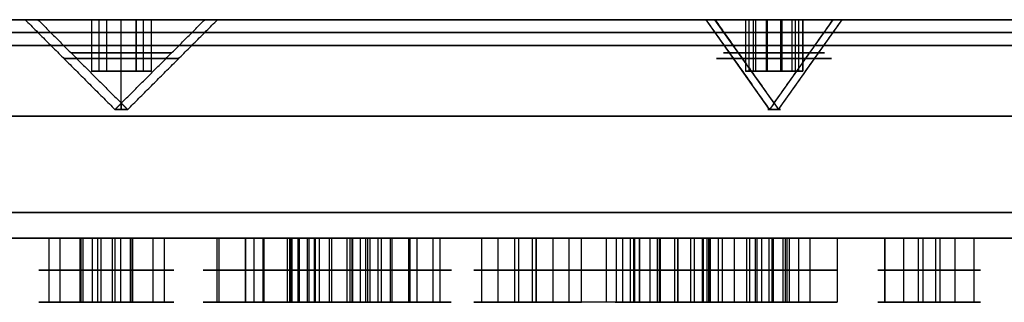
# Model space of a CAD drawing. Header units: centimetres. Extents: x -10 to 10, y -0.3 to 5.8.
# Tile 6 of 7: x 3.6 to 7.4, y -0.3 to 0.9. Entities that reach past the tile are written whole.
import ezdxf

# ---------------------------------------------------------------- set-up
doc = ezdxf.new("R2010")
doc.units = ezdxf.units.CM
doc.layers.add('Default', color=7, linetype='Continuous', true_color=0x000000)

msp = doc.modelspace()

# ---------------------------------------------------------------- linework, layer by layer
at = {"layer": 'Default'}
for p, q in [((3.6255, 0.85), (1.6, 0.85)), ((3.8845, 0.85), (3.675, 0.85)), ((3.9134, 0.65, 0.05), (3.9134, 0.85, 0.05)), ((3.9134, 0.65, -0.05), (3.9134, 0.85, -0.05)), ((4, 0.85, 0.325), (4, 0.85, 0.1)), ((4, 0.85, -0.1), (4, 0.85, -0.325)), ((4, 0.525), (4, 0.85, 0.325)), ((4, 0.525), (4, 0.85, -0.325)), ((4, 0.65, 0.1), (4, 0.85, 0.1)), ((4, 0.65, -0.1), (4, 0.85, -0.1)), ((4, 0.5003, 0.0247), (4, 0.85, 0.3745)), ((4, 0.5003, -0.0247), (4, 0.85, -0.3745)), ((4.0866, 0.65, -0.05), (4.0866, 0.85, -0.05)), ((4.0866, 0.65, 0.05), (4.0866, 0.85, 0.05)), ((4.325, 0.85), (4.1155, 0.85)), ((8.8755, 0.85), (4.3745, 0.85)), ((6.4372, 0.85, -6.5407), (6.2157, 0.85, -6.5407)), ((6.4372, 0.85, 6.5407), (6.2157, 0.85, 6.5407)), ((6.5232, 0.5003, 6.5582), (6.2759, 0.85, 6.8055)), ((6.5232, 0.5003, -6.5582), (6.2759, 0.85, -6.8055)), ((6.5407, 0.525, -6.5407), (6.3109, 0.85, -6.7705)), ((6.5407, 0.525, 6.5407), (6.3109, 0.85, 6.7705)), ((6.4441, 0.65, -6.5149), (6.4441, 0.85, -6.5149)), ((6.4441, 0.65, 6.5149), (6.4441, 0.85, 6.5149)), ((6.47, 0.65, -6.6114), (6.47, 0.85, -6.6114)), ((6.47, 0.65, 6.6114), (6.47, 0.85, 6.6114)), ((6.5149, 0.65, -6.4441), (6.5149, 0.85, -6.4441)), ((6.5149, 0.65, 6.4441), (6.5149, 0.85, 6.4441)), ((6.5407, 0.85, -6.2157), (6.5407, 0.85, -6.4372)), ((6.5407, 0.85, -6.6443), (6.5407, 0.85, -6.8657)), ((6.5407, 0.525, -6.5407), (6.7705, 0.85, -6.3109)), ((6.5407, 0.85, 6.8657), (6.5407, 0.85, 6.6443)), ((6.5407, 0.85, 6.4372), (6.5407, 0.85, 6.2157)), ((6.5407, 0.525, 6.5407), (6.7705, 0.85, 6.3109)), ((6.5582, 0.5003, 6.5232), (6.8055, 0.85, 6.2759)), ((6.5582, 0.5003, -6.5232), (6.8055, 0.85, -6.2759)), ((6.5666, 0.65, -6.6373), (6.5666, 0.85, -6.6373)), ((6.5666, 0.65, 6.6373), (6.5666, 0.85, 6.6373)), ((6.6114, 0.65, -6.47), (6.6114, 0.85, -6.47)), ((6.6114, 0.65, 6.47), (6.6114, 0.85, 6.47)), ((6.6373, 0.65, -6.5666), (6.6373, 0.85, -6.5666)), ((6.6373, 0.65, 6.5666), (6.6373, 0.85, 6.5666)), ((6.8657, 0.85, -6.5407), (6.6443, 0.85, -6.5407)), ((6.8657, 0.85, 6.5407), (6.6443, 0.85, 6.5407)), ((3.8845, 0.75), (3.9423, 0.75, 0.1)), ((3.9423, 0.75, -0.1), (3.8845, 0.75)), ((3.9423, 0.75, 0.1), (4.0577, 0.75, 0.1)), ((4.0577, 0.75, -0.1), (3.9423, 0.75, -0.1)), ((4.1155, 0.75), (4.0577, 0.75, -0.1)), ((4.0577, 0.75, 0.1), (4.1155, 0.75)), ((6.4292, 0.75, -6.5706), (6.4591, 0.75, -6.4591)), ((6.5109, 0.75, -6.6523), (6.4292, 0.75, -6.5706)), ((6.4292, 0.75, 6.5706), (6.5109, 0.75, 6.6523)), ((6.4591, 0.75, 6.4591), (6.4292, 0.75, 6.5706)), ((6.4591, 0.75, -6.4591), (6.5706, 0.75, -6.4292)), ((6.5706, 0.75, 6.4292), (6.4591, 0.75, 6.4591)), ((6.6224, 0.75, -6.6224), (6.5109, 0.75, -6.6523)), ((6.5109, 0.75, 6.6523), (6.6224, 0.75, 6.6224)), ((6.5706, 0.75, -6.4292), (6.6523, 0.75, -6.5109)), ((6.6523, 0.75, 6.5109), (6.5706, 0.75, 6.4292)), ((6.6523, 0.75, -6.5109), (6.6224, 0.75, -6.6224)), ((6.6224, 0.75, 6.6224), (6.6523, 0.75, 6.5109)), ((3.8845, 0.65), (4.1155, 0.65)), ((4, 0.65, 0.1), (4, 0.65, -0.1)), ((6.4591, 0.65, -6.4591), (6.6224, 0.65, -6.6224)), ((6.4591, 0.65, 6.4591), (6.6224, 0.65, 6.6224)), ((6.6114, 0.65, -6.47), (6.47, 0.65, -6.6114)), ((6.47, 0.65, 6.6114), (6.6114, 0.65, 6.47)), ((4, 0.525), (4, 0.5003, -0.0247)), ((4, 0.525), (4, 0.5003, 0.0247)), ((6.5407, 0.525, 6.5407), (6.5232, 0.5003, 6.5582)), ((6.5407, 0.525, -6.5407), (6.5232, 0.5003, -6.5582)), ((6.5407, 0.525, 6.5407), (6.5582, 0.5003, 6.5232)), ((6.5407, 0.525, -6.5407), (6.5582, 0.5003, -6.5232)), ((4.75, 0), (-4.75, 0)), ((3.7176, 0, -5.4571), (3.7176, -0.25, -5.4571)), ((3.9294, 0, -5.3395), (3.8294, 0, -5.3395)), ((3.8389, 0, -5.3689), (3.8389, -0.25, -5.3689)), ((3.8428, 0, 2.792), (3.8428, -0.25, 2.792)), ((3.8794, 0, -5.2895), (3.8794, 0, -5.3895)), ((3.8871, 0, -3.0713), (3.8871, -0.25, -3.0713)), ((3.8871, 0, 3.0713), (3.8871, -0.25, 3.0713)), ((3.9198, 0, -5.3101), (3.9198, -0.25, -5.3101)), ((4.0546, 0, -2.9095), (3.9546, 0, -2.9095)), ((4.0546, 0, 2.9095), (3.9546, 0, 2.9095)), ((3.9642, 0, -2.8801), (3.9642, -0.25, -2.8801)), ((3.9642, 0, 2.8801), (3.9642, -0.25, 2.8801)), ((3.9752, 0, -2.95), (3.9752, -0.25, -2.95)), ((3.9752, 0, 2.95), (3.9752, -0.25, 2.95)), ((4.0046, 0, -2.8595), (4.0046, 0, -2.9595)), ((4.0046, 0, 2.9595), (4.0046, 0, 2.8595)), ((4.034, 0, -2.8691), (4.034, -0.25, -2.8691)), ((4.034, 0, 2.8691), (4.034, -0.25, 2.8691)), ((4.0412, 0, -5.222), (4.0412, -0.25, -5.222)), ((4.1222, 0, -2.7477), (4.1222, -0.25, -2.7477)), ((4.1222, 0, 2.7477), (4.1222, -0.25, 2.7477)), ((4.3722, 0, 4.9481), (4.3722, -0.25, 4.9481)), ((4.568, 0, 4.8112), (4.468, 0, 4.8112)), ((4.4816, 0, 4.8454), (4.4816, -0.25, 4.8454)), ((4.518, 0, 4.8612), (4.518, 0, 4.7612)), ((4.5545, 0, 4.777), (4.5545, -0.25, 4.777)), ((4.6459, 0, -1.7198), (4.6459, -0.25, -1.7198)), ((4.6459, 0, 1.7198), (4.6459, -0.25, 1.7198)), ((4.6549, 0, 4.957), (4.6549, -0.25, 4.957)), ((4.7577, 0, -1.5296), (4.6577, 0, -1.5296)), ((4.7577, 0, 1.5296), (4.6577, 0, 1.5296)), ((4.6602, 0, -1.5142), (4.6602, -0.25, -1.5142)), ((4.6602, 0, 1.5142), (4.6602, -0.25, 1.5142)), ((4.6638, 0, 4.6743), (4.6638, -0.25, 4.6743)), ((4.6874, 0, -6.7919), (4.6874, -0.25, -6.7919)), ((4.6874, 0, 6.7919), (4.6874, -0.25, 6.7919)), ((4.6923, 0, -1.5772), (4.6923, -0.25, -1.5772)), ((4.6923, 0, 1.5772), (4.6923, -0.25, 1.5772)), ((4.7077, 0, -1.4796), (4.7077, 0, -1.5796)), ((4.7077, 0, 1.5796), (4.7077, 0, 1.4796)), ((4.7232, 0, -1.4821), (4.7232, -0.25, -1.4821)), ((4.7232, 0, 1.4821), (4.7232, -0.25, 1.4821)), ((4.7695, 0, -1.3394), (4.7695, -0.25, -1.3394)), ((4.7695, 0, 1.3394), (4.7695, -0.25, 1.3394)), ((4.8992, 0, -6.6744), (4.7992, 0, -6.6744)), ((4.8992, 0, 6.6744), (4.7992, 0, 6.6744)), ((4.8088, 0, -6.7038), (4.8088, -0.25, -6.7038)), ((4.8088, 0, 6.7038), (4.8088, -0.25, 6.7038)), ((4.8492, 0, -6.6244), (4.8492, 0, -6.7244)), ((4.8492, 0, 6.7244), (4.8492, 0, 6.6244)), ((4.8897, 0, -6.645), (4.8897, -0.25, -6.645)), ((4.8897, 0, 6.645), (4.8897, -0.25, 6.645)), ((4.8979, 0, -1.5914), (4.8979, -0.25, -1.5914)), ((4.8979, 0, 1.5914), (4.8979, -0.25, 1.5914)), ((5, 0), (4.9, 0)), ((4.95, 0, 0.05), (4.95, 0, -0.05)), ((4.95, 0, 0.05), (4.95, -0.25, 0.05)), ((4.95, 0, -0.05), (4.95, -0.25, -0.05)), ((4.95, 0, -0.2), (4.95, -0.25, -0.2)), ((4.95, 0, 0.2), (4.95, -0.25, 0.2)), ((4.9579, 0, -4.3611), (4.9579, -0.25, -4.3611)), ((5.011, 0, -6.5568), (5.011, -0.25, -6.5568)), ((5.011, 0, 6.5568), (5.011, -0.25, 6.5568)), ((5.1354, 0, -4.207), (5.0354, 0, -4.207)), ((5.0535, 0, -4.2455), (5.0535, -0.25, -4.2455)), ((5.0854, 0, -4.157), (5.0854, 0, -4.257)), ((5.1173, 0, -4.1685), (5.1173, -0.25, -4.1685)), ((9.9, 0), (5.15, 0)), ((5.2129, 0, -4.0529), (5.2129, -0.25, -4.0529)), ((5.4654, 0, 3.7053), (5.4654, -0.25, 3.7053)), ((5.6226, 0, 3.5365), (5.5226, 0, 3.5365)), ((5.5303, 0, 3.5097), (5.5303, -0.25, 3.5097)), ((5.5458, 0, 3.5787), (5.5458, -0.25, 3.5787)), ((5.5726, 0, 3.5865), (5.5726, 0, 3.4865)), ((5.5994, 0, 3.4942), (5.5994, -0.25, 3.4942)), ((5.6148, 0, 3.5632), (5.6148, -0.25, 3.5632)), ((5.6797, 0, 3.3676), (5.6797, -0.25, 3.3676)), ((5.8867, 0, -2.9911), (5.8867, -0.25, -2.9911)), ((6.0219, 0, -2.8101), (5.9219, 0, -2.8101)), ((5.9506, 0, -2.8554), (5.9506, -0.25, -2.8554)), ((5.9719, 0, -2.7601), (5.9719, 0, -2.8601)), ((5.9931, 0, -2.7649), (5.9931, -0.25, -2.7649)), ((5.9971, 0, -5.669), (5.9971, -0.25, -5.669)), ((5.9971, 0, 5.669), (5.9971, -0.25, 5.669)), ((6.0171, 0, -2.8314), (6.0171, -0.25, -2.8314)), ((6.057, 0, -2.6292), (6.057, -0.25, -2.6292)), ((6.1809, 0, -5.5203), (6.0809, 0, -5.5203)), ((6.1809, 0, 5.5203), (6.0809, 0, 5.5203)), ((6.0975, 0, -5.5575), (6.0975, -0.25, -5.5575)), ((6.0975, 0, 5.5575), (6.0975, -0.25, 5.5575)), ((6.1309, 0, -5.4703), (6.1309, 0, -5.5703)), ((6.1309, 0, 5.5703), (6.1309, 0, 5.4703)), ((6.1644, 0, -5.4832), (6.1644, -0.25, -5.4832)), ((6.1644, 0, 5.4832), (6.1644, -0.25, 5.4832)), ((6.2152, 0, 2.2297), (6.2152, -0.25, 2.2297)), ((6.327, 0, 2.0395), (6.227, 0, 2.0395)), ((6.2615, 0, 2.0871), (6.2615, -0.25, 2.0871)), ((6.2648, 0, -5.3717), (6.2648, -0.25, -5.3717)), ((6.2648, 0, 5.3717), (6.2648, -0.25, 5.3717)), ((6.277, 0, 2.0895), (6.277, 0, 1.9895)), ((6.2796, 0, -5.6542), (6.2796, -0.25, -5.6542)), ((6.2796, 0, 5.6542), (6.2796, -0.25, 5.6542)), ((6.2866, 0, -1.1992), (6.2866, -0.25, -1.1992)), ((6.2924, 0, 1.992), (6.2924, -0.25, 1.992)), ((6.3388, 0, 1.8493), (6.3388, -0.25, 1.8493)), ((6.5331, 0, -1.2367), (6.4331, 0, -1.2367)), ((6.434, 0, -1.2273), (6.434, -0.25, -1.2273)), ((6.4456, 0, -1.4332), (6.4456, -0.25, -1.4332)), ((6.4672, 0, 2.1013), (6.4672, -0.25, 2.1013)), ((6.4737, 0, -1.2858), (6.4737, -0.25, -1.2858)), ((6.4831, 0, -1.1867), (6.4831, 0, -1.2867)), ((6.4925, 0, -1.1876), (6.4925, -0.25, -1.1876)), ((6.5206, 0, -1.0403), (6.5206, -0.25, -1.0403)), ((6.5322, 0, -1.2461), (6.5322, -0.25, -1.2461)), ((6.637, 0, 0.4144), (6.537, 0, 0.4144)), ((6.5371, 0, 0.4113), (6.5371, -0.25, 0.4113)), ((6.5744, 0, 0.614), (6.5744, -0.25, 0.614)), ((6.5838, 0, 0.4643), (6.5838, -0.25, 0.4643)), ((6.587, 0, 0.4644), (6.587, 0, 0.3644)), ((6.5901, 0, 0.3645), (6.5901, -0.25, 0.3645)), ((6.5995, 0, 0.2148), (6.5995, -0.25, 0.2148)), ((6.7866, 0, 0.427), (6.7866, -0.25, 0.427)), ((6.9715, 0, -4.025), (6.9715, -0.25, -4.025)), ((6.9715, 0, 4.025), (6.9715, -0.25, 4.025)), ((7.0447, 0, -4.2982), (7.0447, -0.25, -4.2982)), ((7.0447, 0, 4.2982), (7.0447, -0.25, 4.2982)), ((7.1947, 0, -4.125), (7.0947, 0, -4.125)), ((7.1947, 0, 4.125), (7.0947, 0, 4.125)), ((7.1197, 0, -4.1683), (7.1197, -0.25, -4.1683)), ((7.1197, 0, 4.1683), (7.1197, -0.25, 4.1683)), ((7.1447, 0, -4.075), (7.1447, 0, -4.175)), ((7.1447, 0, 4.175), (7.1447, 0, 4.075)), ((7.1697, 0, -4.0817), (7.1697, -0.25, -4.0817)), ((7.1697, 0, 4.0817), (7.1697, -0.25, 4.0817)), ((7.2447, 0, -3.9518), (7.2447, -0.25, -3.9518)), ((7.2447, 0, 3.9518), (7.2447, -0.25, 3.9518)), ((7.3179, 0, -4.225), (7.3179, -0.25, -4.225)), ((7.3179, 0, 4.225), (7.3179, -0.25, 4.225)), ((3.8389, -0.25, -5.3689), (3.7176, -0.25, -5.4571)), ((3.85, -0.25, -5.2991), (3.7618, -0.25, -5.1777)), ((3.9642, -0.25, -2.8801), (3.8428, -0.25, -2.792)), ((3.9642, -0.25, 2.8801), (3.8428, -0.25, 2.792)), ((3.9752, -0.25, -2.95), (3.8871, -0.25, -3.0713)), ((3.8871, -0.25, 3.0713), (3.9752, -0.25, 2.95)), ((3.9969, -0.25, -5.5013), (3.9088, -0.25, -5.38)), ((4.0412, -0.25, -5.222), (3.9198, -0.25, -5.3101)), ((4.1222, -0.25, -2.7477), (4.034, -0.25, -2.8691)), ((4.034, -0.25, 2.8691), (4.1222, -0.25, 2.7477)), ((4.1664, -0.25, -3.0271), (4.0451, -0.25, -2.9389)), ((4.1664, -0.25, 3.0271), (4.0451, -0.25, 2.9389)), ((4.3722, -0.25, 4.9481), (4.4816, -0.25, 4.8454)), ((4.4838, -0.25, 4.7747), (4.3811, -0.25, 4.6654)), ((4.6602, -0.25, -1.5142), (4.5175, -0.25, -1.4678)), ((4.6602, -0.25, 1.5142), (4.5175, -0.25, 1.4678)), ((4.6549, -0.25, 4.957), (4.5522, -0.25, 4.8476)), ((4.5545, -0.25, 4.777), (4.6638, -0.25, 4.6743)), ((4.6923, -0.25, -1.5772), (4.6459, -0.25, -1.7198)), ((4.6459, -0.25, 1.7198), (4.6923, -0.25, 1.5772)), ((4.8088, -0.25, -6.7038), (4.6874, -0.25, -6.7919)), ((4.6874, -0.25, 6.7919), (4.8088, -0.25, 6.7038)), ((4.7695, -0.25, -1.3394), (4.7232, -0.25, -1.4821)), ((4.7232, -0.25, 1.4821), (4.7695, -0.25, 1.3394)), ((4.8198, -0.25, -6.6339), (4.7317, -0.25, -6.5126)), ((4.8198, -0.25, 6.6339), (4.7317, -0.25, 6.5126)), ((4.9, -0.25), (4.75, -0.25)), ((4.8979, -0.25, -1.5914), (4.7553, -0.25, -1.5451)), ((4.8979, -0.25, 1.5914), (4.7553, -0.25, 1.5451)), ((4.9668, -0.25, -6.8362), (4.8786, -0.25, -6.7148)), ((4.9668, -0.25, 6.8362), (4.8786, -0.25, 6.7148)), ((5.011, -0.25, -6.5568), (4.8897, -0.25, -6.645)), ((4.8897, -0.25, 6.645), (5.011, -0.25, 6.5568)), ((5.0469, -0.25, -4.1751), (4.9313, -0.25, -4.0795)), ((4.95, -0.25, 0.2), (4.95, -0.25, 0.05)), ((4.95, -0.25, -0.05), (4.95, -0.25, -0.2)), ((5.0535, -0.25, -4.2455), (4.9579, -0.25, -4.3611)), ((5.15, -0.25), (5, -0.25)), ((5.2129, -0.25, -4.0529), (5.1173, -0.25, -4.1685)), ((5.2395, -0.25, -4.3345), (5.1239, -0.25, -4.2389)), ((5.5303, -0.25, 3.5097), (5.4037, -0.25, 3.4293)), ((5.4654, -0.25, 3.7053), (5.5458, -0.25, 3.5787)), ((5.5994, -0.25, 3.4942), (5.6797, -0.25, 3.3676)), ((5.7414, -0.25, 3.6436), (5.6148, -0.25, 3.5632)), ((5.9266, -0.25, -2.7889), (5.7909, -0.25, -2.725)), ((5.9506, -0.25, -2.8554), (5.8867, -0.25, -2.9911)), ((6.0938, -0.25, -5.4869), (5.9823, -0.25, -5.3865)), ((6.0938, -0.25, 5.4869), (5.9823, -0.25, 5.3865)), ((6.057, -0.25, -2.6292), (5.9931, -0.25, -2.7649)), ((6.0975, -0.25, -5.5575), (5.9971, -0.25, -5.669)), ((5.9971, -0.25, 5.669), (6.0975, -0.25, 5.5575)), ((6.1528, -0.25, -2.8953), (6.0171, -0.25, -2.8314)), ((6.2294, -0.25, 2.0241), (6.0868, -0.25, 1.9777)), ((6.2648, -0.25, -5.3717), (6.1644, -0.25, -5.4832)), ((6.1644, -0.25, 5.4832), (6.2648, -0.25, 5.3717)), ((6.2796, -0.25, -5.6542), (6.1681, -0.25, -5.5538)), ((6.2796, -0.25, 5.6542), (6.1681, -0.25, 5.5538)), ((6.2152, -0.25, 2.2297), (6.2615, -0.25, 2.0871)), ((6.434, -0.25, -1.2273), (6.2866, -0.25, -1.1992)), ((6.2924, -0.25, 1.992), (6.3388, -0.25, 1.8493)), ((6.4672, -0.25, 2.1013), (6.3245, -0.25, 2.055)), ((6.5371, -0.25, 0.4113), (6.3874, -0.25, 0.4019)), ((6.4737, -0.25, -1.2858), (6.4456, -0.25, -1.4332)), ((6.5206, -0.25, -1.0403), (6.4925, -0.25, -1.1876)), ((6.6796, -0.25, -1.2742), (6.5322, -0.25, -1.2461)), ((6.5744, -0.25, 0.614), (6.5838, -0.25, 0.4643)), ((6.5901, -0.25, 0.3645), (6.5995, -0.25, 0.2148)), ((6.7866, -0.25, 0.427), (6.6369, -0.25, 0.4176)), ((7.1014, -0.25, -4.1), (6.9715, -0.25, -4.025)), ((7.1014, -0.25, 4.1), (6.9715, -0.25, 4.025)), ((7.1197, -0.25, -4.1683), (7.0447, -0.25, -4.2982)), ((7.0447, -0.25, 4.2982), (7.1197, -0.25, 4.1683)), ((7.2447, -0.25, -3.9518), (7.1697, -0.25, -4.0817)), ((7.1697, -0.25, 4.0817), (7.2447, -0.25, 3.9518)), ((7.3179, -0.25, -4.225), (7.188, -0.25, -4.15)), ((7.3179, -0.25, 4.225), (7.188, -0.25, 4.15))]:
    msp.add_line(p, q, dxfattribs=at)
at = {"layer": 'Default', "extrusion": (0, -1, 0)}
for centre, radius, start, end in [((0, 0, -0.85), 10, 0, 180), ((0, 0, -0.85), 10, 180, 0), ((0, 0, -0.85), 9.8, 0, 180), ((0, 0, -0.85), 9.8, 180, 0), ((4, 0, -0.85), 0.325, 0, 180), ((4, 0, -0.85), 0.325, 180, 0), ((6.5407, -6.5407, -0.85), 0.325, 135, 315), ((6.5407, 6.5407, -0.85), 0.325, 45, 225), ((6.5407, -6.5407, -0.85), 0.325, 315, 135), ((6.5407, 6.5407, -0.85), 0.325, 225, 45), ((0, 0, -0.8), 9.9, 0, 180), ((0, 0, -0.8), 9.9, 180, 0), ((0, 0, -0.8), 9.8, 0, 180), ((0, 0, -0.8), 9.8, 180, 0), ((0, 0, -0.475), 10, 0, 180), ((0, 0, -0.475), 10, 180, 0), ((0, 0, -0.1), 10, 180, 0), ((0, 0, -0.1), 10, 0, 180), ((0, 0), 9.9, 180, 0), ((0, 0), 9.9, 0, 180), ((3.8794, -5.3395), 0.05, 126, 306), ((3.8794, -5.3395), 0.05, 306, 126), ((4.0046, -2.9095), 0.05, 144, 324), ((4.0046, 2.9095), 0.05, 36, 216), ((4.0046, -2.9095), 0.05, 324, 144), ((4.0046, 2.9095), 0.05, 216, 36), ((4.518, 4.8112), 0.05, 46.8, 226.8), ((4.518, 4.8112), 0.05, 226.8, 46.8), ((4.7077, -1.5296), 0.05, 162, 342), ((4.7077, 1.5296), 0.05, 18, 198), ((4.7077, -1.5296), 0.05, 342, 162), ((4.7077, 1.5296), 0.05, 198, 18), ((4.8492, -6.6744), 0.05, 126, 306), ((4.8492, 6.6744), 0.05, 54, 234), ((4.8492, -6.6744), 0.05, 306, 126), ((4.8492, 6.6744), 0.05, 234, 54), ((4.95, 0), 0.05, 0, 180), ((4.95, 0), 0.05, 180, 0), ((5.0854, -4.207), 0.05, 140.4, 320.4), ((5.0854, -4.207), 0.05, 320.4, 140.4), ((5.5726, 3.5365), 0.05, 32.4, 212.4), ((5.5726, 3.5365), 0.05, 212.4, 32.4), ((5.9719, -2.8101), 0.05, 154.8, 334.8), ((5.9719, -2.8101), 0.05, 334.8, 154.8), ((6.1309, -5.5203), 0.05, 138, 318), ((6.1309, 5.5203), 0.05, 42, 222), ((6.1309, -5.5203), 0.05, 318, 138), ((6.1309, 5.5203), 0.05, 222, 42), ((6.277, 2.0395), 0.05, 18, 198), ((6.277, 2.0395), 0.05, 198, 18), ((6.4831, -1.2367), 0.05, 169.2, 349.2), ((6.4831, -1.2367), 0.05, 349.2, 169.2), ((6.587, 0.4144), 0.05, 3.6, 183.6), ((6.587, 0.4144), 0.05, 183.6, 3.6), ((7.1447, -4.125), 0.05, 150, 330), ((7.1447, 4.125), 0.05, 30, 210), ((7.1447, -4.125), 0.05, 330, 150), ((7.1447, 4.125), 0.05, 210, 30), ((3.8794, -5.3395, 0.125), 0.2, 126, 306), ((3.8794, -5.3395, 0.125), 0.2, 306, 126), ((4.0046, -2.9095, 0.125), 0.2, 144, 324), ((4.0046, 2.9095, 0.125), 0.2, 36, 216), ((3.8794, -5.3395, 0.125), 0.05, 126, 306), ((4.0046, -2.9095, 0.125), 0.2, 324, 144), ((4.0046, 2.9095, 0.125), 0.2, 216, 36), ((3.8794, -5.3395, 0.125), 0.05, 306, 126), ((4.0046, -2.9095, 0.125), 0.05, 144, 324), ((4.0046, 2.9095, 0.125), 0.05, 36, 216), ((4.0046, -2.9095, 0.125), 0.05, 324, 144), ((4.0046, 2.9095, 0.125), 0.05, 216, 36), ((4.518, 4.8112, 0.125), 0.2, 46.8, 226.8), ((4.518, 4.8112, 0.125), 0.2, 226.8, 46.8), ((4.518, 4.8112, 0.125), 0.05, 46.8, 226.8), ((4.7077, -1.5296, 0.125), 0.2, 162, 342), ((4.7077, 1.5296, 0.125), 0.2, 18, 198), ((4.518, 4.8112, 0.125), 0.05, 226.8, 46.8), ((4.7077, -1.5296, 0.125), 0.2, 342, 162), ((4.7077, 1.5296, 0.125), 0.2, 198, 18), ((4.8492, -6.6744, 0.125), 0.2, 126, 306), ((4.8492, 6.6744, 0.125), 0.2, 54, 234), ((4.7077, -1.5296, 0.125), 0.05, 162, 342), ((4.7077, 1.5296, 0.125), 0.05, 18, 198), ((4.7077, -1.5296, 0.125), 0.05, 342, 162), ((4.7077, 1.5296, 0.125), 0.05, 198, 18), ((4.8492, -6.6744, 0.125), 0.2, 306, 126), ((4.8492, 6.6744, 0.125), 0.2, 234, 54), ((4.95, 0, 0.125), 0.2, 180, 0), ((4.95, 0, 0.125), 0.2, 0, 180), ((4.8492, -6.6744, 0.125), 0.05, 126, 306), ((4.8492, 6.6744, 0.125), 0.05, 54, 234), ((4.8492, -6.6744, 0.125), 0.05, 306, 126), ((4.8492, 6.6744, 0.125), 0.05, 234, 54), ((5.0854, -4.207, 0.125), 0.2, 140.4, 320.4), ((4.95, 0, 0.125), 0.05, 0, 180), ((4.95, 0, 0.125), 0.05, 180, 0), ((5.0854, -4.207, 0.125), 0.2, 320.4, 140.4), ((5.0854, -4.207, 0.125), 0.05, 140.4, 320.4), ((5.0854, -4.207, 0.125), 0.05, 320.4, 140.4), ((5.5726, 3.5365, 0.125), 0.2, 32.4, 212.4), ((5.5726, 3.5365, 0.125), 0.2, 212.4, 32.4), ((5.5726, 3.5365, 0.125), 0.05, 32.4, 212.4), ((5.5726, 3.5365, 0.125), 0.05, 212.4, 32.4), ((5.9719, -2.8101, 0.125), 0.2, 154.8, 334.8), ((5.9719, -2.8101, 0.125), 0.2, 334.8, 154.8), ((5.9719, -2.8101, 0.125), 0.05, 154.8, 334.8), ((6.1309, -5.5203, 0.125), 0.2, 138, 318), ((6.1309, 5.5203, 0.125), 0.2, 42, 222), ((5.9719, -2.8101, 0.125), 0.05, 334.8, 154.8), ((6.1309, -5.5203, 0.125), 0.2, 318, 138), ((6.1309, 5.5203, 0.125), 0.2, 222, 42), ((6.277, 2.0395, 0.125), 0.2, 18, 198), ((6.1309, -5.5203, 0.125), 0.05, 138, 318), ((6.1309, 5.5203, 0.125), 0.05, 42, 222), ((6.277, 2.0395, 0.125), 0.2, 198, 18), ((6.1309, -5.5203, 0.125), 0.05, 318, 138), ((6.1309, 5.5203, 0.125), 0.05, 222, 42), ((6.277, 2.0395, 0.125), 0.05, 18, 198), ((6.277, 2.0395, 0.125), 0.05, 198, 18), ((6.4831, -1.2367, 0.125), 0.2, 169.2, 349.2), ((6.4831, -1.2367, 0.125), 0.2, 349.2, 169.2), ((6.587, 0.4144, 0.125), 0.2, 3.6, 183.6), ((6.587, 0.4144, 0.125), 0.2, 183.6, 3.6), ((6.4831, -1.2367, 0.125), 0.05, 169.2, 349.2), ((6.4831, -1.2367, 0.125), 0.05, 349.2, 169.2), ((6.587, 0.4144, 0.125), 0.05, 3.6, 183.6), ((6.587, 0.4144, 0.125), 0.05, 183.6, 3.6), ((7.1447, -4.125, 0.125), 0.2, 150, 330), ((7.1447, 4.125, 0.125), 0.2, 30, 210), ((7.1447, -4.125, 0.125), 0.2, 330, 150), ((7.1447, 4.125, 0.125), 0.2, 210, 30), ((7.1447, -4.125, 0.125), 0.05, 150, 330), ((7.1447, 4.125, 0.125), 0.05, 30, 210), ((7.1447, -4.125, 0.125), 0.05, 330, 150), ((7.1447, 4.125, 0.125), 0.05, 210, 30), ((4.0046, -2.9095, 0.25), 0.2, 144, 324), ((4.0046, 2.9095, 0.25), 0.2, 36, 216), ((4.0046, -2.9095, 0.25), 0.2, 324, 144), ((4.0046, 2.9095, 0.25), 0.2, 216, 36), ((4.7077, -1.5296, 0.25), 0.2, 162, 342), ((4.7077, 1.5296, 0.25), 0.2, 18, 198), ((4.7077, -1.5296, 0.25), 0.2, 342, 162), ((4.7077, 1.5296, 0.25), 0.2, 198, 18), ((4.95, 0, 0.25), 0.2, 180, 0), ((4.95, 0, 0.25), 0.2, 0, 180), ((5.9719, -2.8101, 0.25), 0.2, 334.8, 154.8), ((6.277, 2.0395, 0.25), 0.2, 18, 198)]:
    msp.add_arc(centre, radius, start, end, dxfattribs=at)
at = {"layer": 'Default', "extrusion": (0, 1, 0)}
for centre, radius, start, end in [((0, 0, 0.85), 9.9, 0, 180), ((0, 0, 0.85), 9.9, 180, 0), ((-4, 0, 0.85), 0.3745, 0, 180), ((-4, 0, 0.85), 0.3745, 180, 0), ((-6.5407, 6.5407, 0.85), 0.3745, 315, 135), ((-6.5407, -6.5407, 0.85), 0.3745, 225, 45), ((-6.5407, 6.5407, 0.85), 0.3745, 135, 315), ((-6.5407, -6.5407, 0.85), 0.3745, 45, 225), ((0, 0, 0.75), 9.9, 0, 180), ((0, 0, 0.75), 9.9, 180, 0), ((0, 0, 0.75), 9.8, 0, 180), ((0, 0, 0.75), 9.8, 180, 0), ((-4, 0, 0.6988), 0.2233, 0, 180), ((-4, 0, 0.6988), 0.2233, 180, 0), ((-4, 0, 0.7211), 0.1961, 0, 180), ((-4, 0, 0.7211), 0.1961, 180, 0), ((-6.5407, 6.5407, 0.6988), 0.2233, 315, 135), ((-6.5407, -6.5407, 0.6988), 0.2233, 225, 45), ((-6.5407, -6.5407, 0.7211), 0.1961, 225, 45), ((-6.5407, 6.5407, 0.7211), 0.1961, 315, 135), ((-6.5407, 6.5407, 0.6988), 0.2233, 135, 315), ((-6.5407, -6.5407, 0.6988), 0.2233, 45, 225), ((-6.5407, -6.5407, 0.7211), 0.1961, 45, 225), ((-6.5407, 6.5407, 0.7211), 0.1961, 135, 315), ((-4, 0, 0.5003), 0.0247, 0, 180), ((-4, 0, 0.5003), 0.0247, 180, 0), ((-6.5407, 6.5407, 0.5003), 0.0247, 315, 135), ((-6.5407, -6.5407, 0.5003), 0.0247, 225, 45), ((-6.5407, 6.5407, 0.5003), 0.0247, 135, 315), ((-6.5407, -6.5407, 0.5003), 0.0247, 45, 225), ((-3.8794, -5.3395), 0.2, 234, 54), ((-3.8794, -5.3395), 0.2, 54, 234), ((-4.0046, -2.9095), 0.2, 216, 36), ((-4.0046, 2.9095), 0.2, 324, 144), ((-4.0046, -2.9095), 0.2, 36, 216), ((-4.0046, 2.9095), 0.2, 144, 324), ((-4.518, 4.8112), 0.2, 313.2, 133.2), ((-4.518, 4.8112), 0.2, 133.2, 313.2), ((-4.7077, -1.5296), 0.2, 198, 18), ((-4.7077, 1.5296), 0.2, 342, 162), ((-4.7077, -1.5296), 0.2, 18, 198), ((-4.7077, 1.5296), 0.2, 162, 342), ((-4.8492, -6.6744), 0.2, 234, 54), ((-4.8492, 6.6744), 0.2, 306, 126), ((-4.8492, -6.6744), 0.2, 54, 234), ((-4.8492, 6.6744), 0.2, 126, 306), ((-4.95, 0), 0.2, 180, 0), ((-4.95, 0), 0.2, 0, 180), ((-5.0854, -4.207), 0.2, 219.6, 39.6), ((-5.0854, -4.207), 0.2, 39.6, 219.6), ((-5.5726, 3.5365), 0.2, 327.6, 147.6), ((-5.5726, 3.5365), 0.2, 147.6, 327.6), ((-5.9719, -2.8101), 0.2, 205.2, 25.2), ((-5.9719, -2.8101), 0.2, 25.2, 205.2), ((-6.1309, -5.5203), 0.2, 222, 42), ((-6.1309, 5.5203), 0.2, 318, 138), ((-6.1309, -5.5203), 0.2, 42, 222), ((-6.1309, 5.5203), 0.2, 138, 318), ((-6.277, 2.0395), 0.2, 342, 162), ((-6.277, 2.0395), 0.2, 162, 342), ((-6.4831, -1.2367), 0.2, 190.8, 10.8), ((-6.4831, -1.2367), 0.2, 10.8, 190.8), ((-6.587, 0.4144), 0.2, 356.4, 176.4), ((-6.587, 0.4144), 0.2, 176.4, 356.4), ((-7.1447, 4.125), 0.2, 330, 150), ((-7.1447, -4.125), 0.2, 210, 30), ((-7.1447, -4.125), 0.2, 30, 210), ((-7.1447, 4.125), 0.2, 150, 330), ((-3.8794, -5.3395, -0.25), 0.2, 234, 54), ((-3.8794, -5.3395, -0.25), 0.2, 54, 234), ((-3.8794, -5.3395, -0.25), 0.05, 234, 54), ((-3.8794, -5.3395, -0.25), 0.05, 54, 234), ((-4.0046, -2.9095, -0.25), 0.05, 216, 36), ((-4.0046, 2.9095, -0.25), 0.05, 324, 144), ((-4.0046, -2.9095, -0.25), 0.05, 36, 216), ((-4.0046, 2.9095, -0.25), 0.05, 144, 324), ((-4.518, 4.8112, -0.25), 0.2, 313.2, 133.2), ((-4.518, 4.8112, -0.25), 0.2, 133.2, 313.2), ((-4.518, 4.8112, -0.25), 0.05, 313.2, 133.2), ((-4.518, 4.8112, -0.25), 0.05, 133.2, 313.2), ((-4.8492, -6.6744, -0.25), 0.2, 234, 54), ((-4.8492, 6.6744, -0.25), 0.2, 306, 126), ((-4.7077, -1.5296, -0.25), 0.05, 198, 18), ((-4.7077, 1.5296, -0.25), 0.05, 342, 162), ((-4.7077, -1.5296, -0.25), 0.05, 18, 198), ((-4.7077, 1.5296, -0.25), 0.05, 162, 342), ((-4.8492, -6.6744, -0.25), 0.2, 54, 234), ((-4.8492, 6.6744, -0.25), 0.2, 126, 306), ((-4.8492, -6.6744, -0.25), 0.05, 234, 54), ((-4.8492, 6.6744, -0.25), 0.05, 306, 126), ((-4.8492, -6.6744, -0.25), 0.05, 54, 234), ((-4.8492, 6.6744, -0.25), 0.05, 126, 306), ((-5.0854, -4.207, -0.25), 0.2, 219.6, 39.6), ((-4.95, 0, -0.25), 0.05, 0, 180), ((-4.95, 0, -0.25), 0.05, 180, 0), ((-5.0854, -4.207, -0.25), 0.2, 39.6, 219.6), ((-5.0854, -4.207, -0.25), 0.05, 219.6, 39.6), ((-5.0854, -4.207, -0.25), 0.05, 39.6, 219.6), ((-5.5726, 3.5365, -0.25), 0.2, 327.6, 147.6), ((-5.5726, 3.5365, -0.25), 0.2, 147.6, 327.6), ((-5.5726, 3.5365, -0.25), 0.05, 327.6, 147.6), ((-5.5726, 3.5365, -0.25), 0.05, 147.6, 327.6), ((-5.9719, -2.8101, -0.25), 0.2, 205.2, 25.2), ((-5.9719, -2.8101, -0.25), 0.05, 205.2, 25.2), ((-6.1309, -5.5203, -0.25), 0.2, 222, 42), ((-6.1309, 5.5203, -0.25), 0.2, 318, 138), ((-5.9719, -2.8101, -0.25), 0.05, 25.2, 205.2), ((-6.1309, -5.5203, -0.25), 0.2, 42, 222), ((-6.1309, 5.5203, -0.25), 0.2, 138, 318), ((-6.1309, -5.5203, -0.25), 0.05, 222, 42), ((-6.1309, 5.5203, -0.25), 0.05, 318, 138), ((-6.277, 2.0395, -0.25), 0.2, 162, 342), ((-6.1309, -5.5203, -0.25), 0.05, 42, 222), ((-6.1309, 5.5203, -0.25), 0.05, 138, 318), ((-6.277, 2.0395, -0.25), 0.05, 342, 162), ((-6.277, 2.0395, -0.25), 0.05, 162, 342), ((-6.4831, -1.2367, -0.25), 0.2, 190.8, 10.8), ((-6.4831, -1.2367, -0.25), 0.2, 10.8, 190.8), ((-6.587, 0.4144, -0.25), 0.2, 356.4, 176.4), ((-6.587, 0.4144, -0.25), 0.2, 176.4, 356.4), ((-6.4831, -1.2367, -0.25), 0.05, 190.8, 10.8), ((-6.4831, -1.2367, -0.25), 0.05, 10.8, 190.8), ((-6.587, 0.4144, -0.25), 0.05, 356.4, 176.4), ((-6.587, 0.4144, -0.25), 0.05, 176.4, 356.4), ((-7.1447, 4.125, -0.25), 0.2, 330, 150), ((-7.1447, -4.125, -0.25), 0.2, 210, 30), ((-7.1447, -4.125, -0.25), 0.2, 30, 210), ((-7.1447, 4.125, -0.25), 0.2, 150, 330), ((-7.1447, -4.125, -0.25), 0.05, 210, 30), ((-7.1447, 4.125, -0.25), 0.05, 330, 150), ((-7.1447, -4.125, -0.25), 0.05, 30, 210), ((-7.1447, 4.125, -0.25), 0.05, 150, 330)]:
    msp.add_arc(centre, radius, start, end, dxfattribs=at)
at = {"layer": 'Default'}
for points in [[(3.6255, 0.85), (3.8004, 0.6751), (3.9753, 0.5003)], [(3.675, 0.85), (3.8375, 0.6875), (4, 0.525)], [(3.8845, 0.85), (3.9134, 0.85, 0.05), (3.9423, 0.85, 0.1)], [(3.8845, 0.85), (3.8845, 0.75), (3.8845, 0.65)], [(3.9423, 0.85, -0.1), (3.9134, 0.85, -0.05), (3.8845, 0.85)], [(3.9423, 0.85, 0.1), (4, 0.85, 0.1), (4.0577, 0.85, 0.1)], [(4.0577, 0.85, -0.1), (4, 0.85, -0.1), (3.9423, 0.85, -0.1)], [(3.9423, 0.85, 0.1), (3.9423, 0.75, 0.1), (3.9423, 0.65, 0.1)], [(3.9423, 0.85, -0.1), (3.9423, 0.75, -0.1), (3.9423, 0.65, -0.1)], [(4, 0.525), (4.1625, 0.6875), (4.325, 0.85)], [(4.0247, 0.5003), (4.1996, 0.6751), (4.3745, 0.85)], [(4.0577, 0.65, 0.1), (4.0577, 0.75, 0.1), (4.0577, 0.85, 0.1)], [(4.0577, 0.85, -0.1), (4.0577, 0.75, -0.1), (4.0577, 0.65, -0.1)], [(4.1155, 0.85), (4.0866, 0.85, -0.05), (4.0577, 0.85, -0.1)], [(4.0577, 0.85, 0.1), (4.0866, 0.85, 0.05), (4.1155, 0.85)], [(4.1155, 0.85), (4.1155, 0.75), (4.1155, 0.65)], [(6.2759, 0.85, 6.2759), (6.3996, 0.6751, 6.3996), (6.5232, 0.5003, 6.5232)], [(6.2759, 0.85, -6.2759), (6.3996, 0.6751, -6.3996), (6.5232, 0.5003, -6.5232)], [(6.3109, 0.85, -6.3109), (6.4258, 0.6875, -6.4258), (6.5407, 0.525, -6.5407)], [(6.3109, 0.85, 6.3109), (6.4258, 0.6875, 6.4258), (6.5407, 0.525, 6.5407)], [(6.4292, 0.85, -6.5706), (6.4292, 0.75, -6.5706), (6.4292, 0.65, -6.5706)], [(6.4292, 0.85, -6.5706), (6.4441, 0.85, -6.5149), (6.4591, 0.85, -6.4591)], [(6.5109, 0.85, -6.6523), (6.47, 0.85, -6.6114), (6.4292, 0.85, -6.5706)], [(6.4292, 0.85, 6.5706), (6.4292, 0.75, 6.5706), (6.4292, 0.65, 6.5706)], [(6.4292, 0.85, 6.5706), (6.47, 0.85, 6.6114), (6.5109, 0.85, 6.6523)], [(6.4591, 0.85, 6.4591), (6.4441, 0.85, 6.5149), (6.4292, 0.85, 6.5706)], [(6.4591, 0.85, -6.4591), (6.5149, 0.85, -6.4441), (6.5706, 0.85, -6.4292)], [(6.4591, 0.85, -6.4591), (6.4591, 0.75, -6.4591), (6.4591, 0.65, -6.4591)], [(6.4591, 0.85, 6.4591), (6.4591, 0.75, 6.4591), (6.4591, 0.65, 6.4591)], [(6.5706, 0.85, 6.4292), (6.5149, 0.85, 6.4441), (6.4591, 0.85, 6.4591)], [(6.5109, 0.85, -6.6523), (6.5109, 0.75, -6.6523), (6.5109, 0.65, -6.6523)], [(6.6224, 0.85, -6.6224), (6.5666, 0.85, -6.6373), (6.5109, 0.85, -6.6523)], [(6.5109, 0.65, 6.6523), (6.5109, 0.75, 6.6523), (6.5109, 0.85, 6.6523)], [(6.5109, 0.85, 6.6523), (6.5666, 0.85, 6.6373), (6.6224, 0.85, 6.6224)], [(6.5407, 0.525, -6.5407), (6.6556, 0.6875, -6.6556), (6.7705, 0.85, -6.7705)], [(6.5407, 0.525, 6.5407), (6.6556, 0.6875, 6.6556), (6.7705, 0.85, 6.7705)], [(6.5582, 0.5003, 6.5582), (6.6819, 0.6751, 6.6819), (6.8055, 0.85, 6.8055)], [(6.5582, 0.5003, -6.5582), (6.6819, 0.6751, -6.6819), (6.8055, 0.85, -6.8055)], [(6.5706, 0.85, -6.4292), (6.5706, 0.75, -6.4292), (6.5706, 0.65, -6.4292)], [(6.5706, 0.85, -6.4292), (6.6114, 0.85, -6.47), (6.6523, 0.85, -6.5109)], [(6.5706, 0.85, 6.4292), (6.5706, 0.75, 6.4292), (6.5706, 0.65, 6.4292)], [(6.6523, 0.85, 6.5109), (6.6114, 0.85, 6.47), (6.5706, 0.85, 6.4292)], [(6.6224, 0.85, -6.6224), (6.6224, 0.75, -6.6224), (6.6224, 0.65, -6.6224)], [(6.6523, 0.85, -6.5109), (6.6373, 0.85, -6.5666), (6.6224, 0.85, -6.6224)], [(6.6224, 0.85, 6.6224), (6.6224, 0.75, 6.6224), (6.6224, 0.65, 6.6224)], [(6.6224, 0.85, 6.6224), (6.6373, 0.85, 6.5666), (6.6523, 0.85, 6.5109)], [(6.6523, 0.65, -6.5109), (6.6523, 0.75, -6.5109), (6.6523, 0.85, -6.5109)], [(6.6523, 0.85, 6.5109), (6.6523, 0.75, 6.5109), (6.6523, 0.65, 6.5109)], [(3.8845, 0.65), (3.9134, 0.65, 0.05), (3.9423, 0.65, 0.1)], [(3.9423, 0.65, -0.1), (3.9134, 0.65, -0.05), (3.8845, 0.65)], [(3.9423, 0.65, 0.1), (4, 0.65, 0.1), (4.0577, 0.65, 0.1)], [(4.0577, 0.65, -0.1), (4, 0.65, -0.1), (3.9423, 0.65, -0.1)], [(4.1155, 0.65), (4.0866, 0.65, -0.05), (4.0577, 0.65, -0.1)], [(4.0577, 0.65, 0.1), (4.0866, 0.65, 0.05), (4.1155, 0.65)], [(6.4292, 0.65, -6.5706), (6.4441, 0.65, -6.5149), (6.4591, 0.65, -6.4591)], [(6.5109, 0.65, -6.6523), (6.47, 0.65, -6.6114), (6.4292, 0.65, -6.5706)], [(6.4292, 0.65, 6.5706), (6.47, 0.65, 6.6114), (6.5109, 0.65, 6.6523)], [(6.4591, 0.65, 6.4591), (6.4441, 0.65, 6.5149), (6.4292, 0.65, 6.5706)], [(6.4591, 0.65, -6.4591), (6.5149, 0.65, -6.4441), (6.5706, 0.65, -6.4292)], [(6.5706, 0.65, 6.4292), (6.5149, 0.65, 6.4441), (6.4591, 0.65, 6.4591)], [(6.6224, 0.65, -6.6224), (6.5666, 0.65, -6.6373), (6.5109, 0.65, -6.6523)], [(6.5109, 0.65, 6.6523), (6.5666, 0.65, 6.6373), (6.6224, 0.65, 6.6224)], [(6.5706, 0.65, -6.4292), (6.6114, 0.65, -6.47), (6.6523, 0.65, -6.5109)], [(6.6523, 0.65, 6.5109), (6.6114, 0.65, 6.47), (6.5706, 0.65, 6.4292)], [(6.6523, 0.65, -6.5109), (6.6373, 0.65, -6.5666), (6.6224, 0.65, -6.6224)], [(6.6224, 0.65, 6.6224), (6.6373, 0.65, 6.5666), (6.6523, 0.65, 6.5109)], [(4, 0.525), (3.9876, 0.5126), (3.9753, 0.5003)], [(4, 0.525), (4.0124, 0.5126), (4.0247, 0.5003)], [(6.5407, 0.525, 6.5407), (6.532, 0.5126, 6.532), (6.5232, 0.5003, 6.5232)], [(6.5407, 0.525, -6.5407), (6.532, 0.5126, -6.532), (6.5232, 0.5003, -6.5232)], [(6.5407, 0.525, 6.5407), (6.5495, 0.5126, 6.5495), (6.5582, 0.5003, 6.5582)], [(6.5407, 0.525, -6.5407), (6.5495, 0.5126, -6.5495), (6.5582, 0.5003, -6.5582)], [(3.7618, -0.25, -5.1777), (3.7618, -0.125, -5.1777), (3.7618, 0, -5.1777)], [(3.8428, -0.25, -2.792), (3.8428, -0.125, -2.792), (3.8428, 0, -2.792)], [(3.8428, -0.25, 2.792), (3.8428, -0.125, 2.792), (3.8428, 0, 2.792)], [(3.85, 0, -5.2991), (3.85, -0.125, -5.2991), (3.85, -0.25, -5.2991)], [(3.9088, -0.25, -5.38), (3.9088, -0.125, -5.38), (3.9088, 0, -5.38)], [(3.9642, 0, -2.8801), (3.9642, -0.125, -2.8801), (3.9642, -0.25, -2.8801)], [(3.9642, 0, 2.8801), (3.9642, -0.125, 2.8801), (3.9642, -0.25, 2.8801)], [(3.9969, 0, -5.5013), (3.9969, -0.125, -5.5013), (3.9969, -0.25, -5.5013)], [(4.0451, -0.25, -2.9389), (4.0451, -0.125, -2.9389), (4.0451, 0, -2.9389)], [(4.0451, -0.25, 2.9389), (4.0451, -0.125, 2.9389), (4.0451, 0, 2.9389)], [(4.1664, 0, -3.0271), (4.1664, -0.125, -3.0271), (4.1664, -0.25, -3.0271)], [(4.1664, 0, 3.0271), (4.1664, -0.125, 3.0271), (4.1664, -0.25, 3.0271)], [(4.3811, -0.25, 4.6654), (4.3811, -0.125, 4.6654), (4.3811, 0, 4.6654)], [(4.4838, 0, 4.7747), (4.4838, -0.125, 4.7747), (4.4838, -0.25, 4.7747)], [(4.5175, -0.25, -1.4678), (4.5175, -0.125, -1.4678), (4.5175, 0, -1.4678)], [(4.5175, -0.25, 1.4678), (4.5175, -0.125, 1.4678), (4.5175, 0, 1.4678)], [(4.5522, -0.25, 4.8476), (4.5522, -0.125, 4.8476), (4.5522, 0, 4.8476)], [(4.6549, 0, 4.957), (4.6549, -0.125, 4.957), (4.6549, -0.25, 4.957)], [(4.6602, 0, -1.5142), (4.6602, -0.125, -1.5142), (4.6602, -0.25, -1.5142)], [(4.6602, 0, 1.5142), (4.6602, -0.125, 1.5142), (4.6602, -0.25, 1.5142)], [(4.7317, -0.25, -6.5126), (4.7317, -0.125, -6.5126), (4.7317, 0, -6.5126)], [(4.7317, -0.25, 6.5126), (4.7317, -0.125, 6.5126), (4.7317, 0, 6.5126)], [(4.75, 0), (4.75, -0.125), (4.75, -0.25)], [(4.7553, -0.25, -1.5451), (4.7553, -0.125, -1.5451), (4.7553, 0, -1.5451)], [(4.7553, -0.25, 1.5451), (4.7553, -0.125, 1.5451), (4.7553, 0, 1.5451)], [(4.8198, -0.25, -6.6339), (4.8198, -0.125, -6.6339), (4.8198, 0, -6.6339)], [(4.8198, -0.25, 6.6339), (4.8198, -0.125, 6.6339), (4.8198, 0, 6.6339)], [(4.8786, -0.25, -6.7148), (4.8786, -0.125, -6.7148), (4.8786, 0, -6.7148)], [(4.8786, -0.25, 6.7148), (4.8786, -0.125, 6.7148), (4.8786, 0, 6.7148)], [(4.8979, 0, -1.5914), (4.8979, -0.125, -1.5914), (4.8979, -0.25, -1.5914)], [(4.8979, 0, 1.5914), (4.8979, -0.125, 1.5914), (4.8979, -0.25, 1.5914)], [(4.9, 0), (4.9, -0.125), (4.9, -0.25)], [(4.9313, -0.25, -4.0795), (4.9313, -0.125, -4.0795), (4.9313, 0, -4.0795)], [(4.9668, 0, -6.8362), (4.9668, -0.125, -6.8362), (4.9668, -0.25, -6.8362)], [(4.9668, 0, 6.8362), (4.9668, -0.125, 6.8362), (4.9668, -0.25, 6.8362)], [(5, -0.25), (5, -0.125), (5, 0)], [(5.0469, 0, -4.1751), (5.0469, -0.125, -4.1751), (5.0469, -0.25, -4.1751)], [(5.1239, -0.25, -4.2389), (5.1239, -0.125, -4.2389), (5.1239, 0, -4.2389)], [(5.15, 0), (5.15, -0.125), (5.15, -0.25)], [(5.2395, 0, -4.3345), (5.2395, -0.125, -4.3345), (5.2395, -0.25, -4.3345)], [(5.4037, -0.25, 3.4293), (5.4037, -0.125, 3.4293), (5.4037, 0, 3.4293)], [(5.5303, 0, 3.5097), (5.5303, -0.125, 3.5097), (5.5303, -0.25, 3.5097)], [(5.6148, -0.25, 3.5632), (5.6148, -0.125, 3.5632), (5.6148, 0, 3.5632)], [(5.7414, 0, 3.6436), (5.7414, -0.125, 3.6436), (5.7414, -0.25, 3.6436)], [(5.7909, -0.25, -2.725), (5.7909, -0.125, -2.725), (5.7909, 0, -2.725)], [(5.9266, 0, -2.7889), (5.9266, -0.125, -2.7889), (5.9266, -0.25, -2.7889)], [(5.9823, -0.25, -5.3865), (5.9823, -0.125, -5.3865), (5.9823, 0, -5.3865)], [(5.9823, -0.25, 5.3865), (5.9823, -0.125, 5.3865), (5.9823, 0, 5.3865)], [(6.0171, -0.25, -2.8314), (6.0171, -0.125, -2.8314), (6.0171, 0, -2.8314)], [(6.0868, -0.25, 1.9777), (6.0868, -0.125, 1.9777), (6.0868, 0, 1.9777)], [(6.0938, 0, -5.4869), (6.0938, -0.125, -5.4869), (6.0938, -0.25, -5.4869)], [(6.0938, 0, 5.4869), (6.0938, -0.125, 5.4869), (6.0938, -0.25, 5.4869)], [(6.1528, 0, -2.8953), (6.1528, -0.125, -2.8953), (6.1528, -0.25, -2.8953)], [(6.1681, -0.25, -5.5538), (6.1681, -0.125, -5.5538), (6.1681, 0, -5.5538)], [(6.1681, -0.25, 5.5538), (6.1681, -0.125, 5.5538), (6.1681, 0, 5.5538)], [(6.2294, 0, 2.0241), (6.2294, -0.125, 2.0241), (6.2294, -0.25, 2.0241)], [(6.2796, 0, -5.6542), (6.2796, -0.125, -5.6542), (6.2796, -0.25, -5.6542)], [(6.2796, 0, 5.6542), (6.2796, -0.125, 5.6542), (6.2796, -0.25, 5.6542)], [(6.2866, -0.25, -1.1992), (6.2866, -0.125, -1.1992), (6.2866, 0, -1.1992)], [(6.3245, -0.25, 2.055), (6.3245, -0.125, 2.055), (6.3245, 0, 2.055)], [(6.3874, -0.25, 0.4019), (6.3874, -0.125, 0.4019), (6.3874, 0, 0.4019)], [(6.434, 0, -1.2273), (6.434, -0.125, -1.2273), (6.434, -0.25, -1.2273)], [(6.4672, 0, 2.1013), (6.4672, -0.125, 2.1013), (6.4672, -0.25, 2.1013)], [(6.5322, 0, -1.2461), (6.5322, -0.125, -1.2461), (6.5322, -0.25, -1.2461)], [(6.5371, 0, 0.4113), (6.5371, -0.125, 0.4113), (6.5371, -0.25, 0.4113)], [(6.6369, -0.25, 0.4176), (6.6369, -0.125, 0.4176), (6.6369, 0, 0.4176)], [(6.6796, 0, -1.2742), (6.6796, -0.125, -1.2742), (6.6796, -0.25, -1.2742)], [(6.7866, 0, 0.427), (6.7866, -0.125, 0.427), (6.7866, -0.25, 0.427)], [(6.9715, -0.25, -4.025), (6.9715, -0.125, -4.025), (6.9715, 0, -4.025)], [(6.9715, -0.25, 4.025), (6.9715, -0.125, 4.025), (6.9715, 0, 4.025)], [(7.1014, 0, -4.1), (7.1014, -0.125, -4.1), (7.1014, -0.25, -4.1)], [(7.1014, 0, 4.1), (7.1014, -0.125, 4.1), (7.1014, -0.25, 4.1)], [(7.188, -0.25, -4.15), (7.188, -0.125, -4.15), (7.188, 0, -4.15)], [(7.188, -0.25, 4.15), (7.188, -0.125, 4.15), (7.188, 0, 4.15)], [(7.3179, 0, -4.225), (7.3179, -0.125, -4.225), (7.3179, -0.25, -4.225)], [(7.3179, 0, 4.225), (7.3179, -0.125, 4.225), (7.3179, -0.25, 4.225)]]:
    msp.add_open_spline(points, degree=2, dxfattribs=at)

doc.saveas('drawing.dxf')
